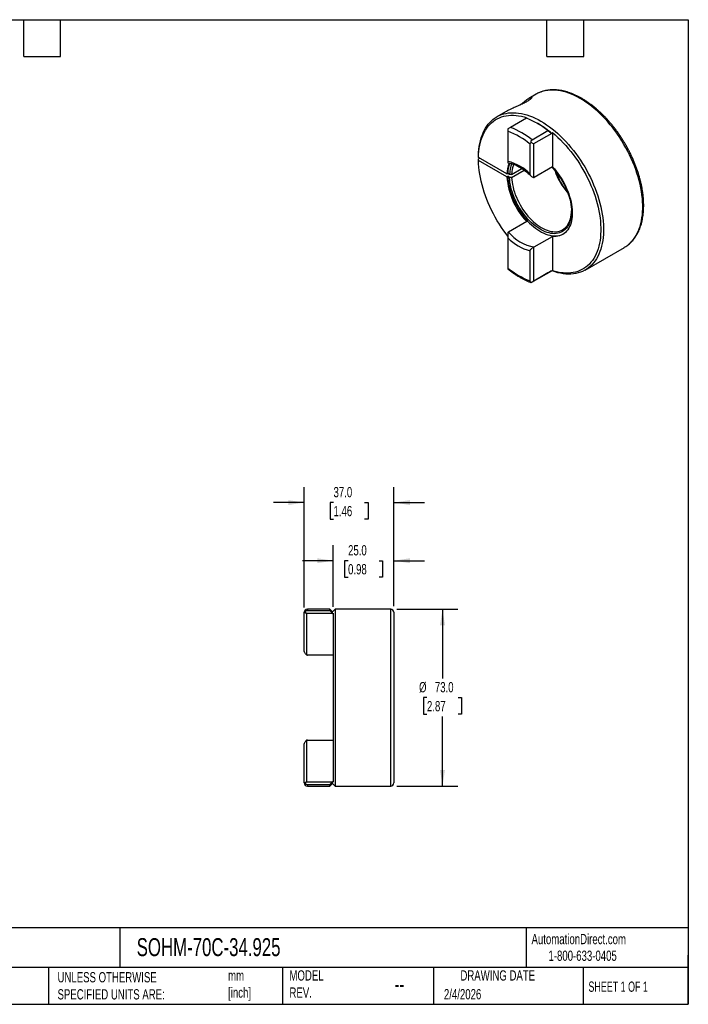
# Model space of a CAD drawing. Header units: millimetres. Extents: x 13 to 546, y 13 to 419.
# Tile 2 of 2: x 270 to 546, y 13 to 419. Entities that reach past the tile are written whole.
import ezdxf

# ---------------------------------------------------------------- set-up
doc = ezdxf.new("R2010")
doc.units = ezdxf.units.MM
doc.header["$LTSCALE"] = 2
doc.linetypes.add('SLD-Solid', pattern=[0])
doc.layers.add('DIMENSIONS', color=140, linetype='SLD-Solid', lineweight=25)
doc.layers.add('TEXT', color=140, linetype='SLD-Solid', lineweight=25)
doc.styles.add('SLDTEXTSTYLE0', font='TXT', dxfattribs={"width": 0.7})
doc.styles.add('SLDTEXTSTYLE1', font='TXT', dxfattribs={"width": 0.65})
doc.dimstyles.new('SLDDIMSTYLE1', dxfattribs={"dimtxt": 4.316016, "dimasz": 6.604, "dimexe": 0, "dimexo": 0.0625, "dimgap": 1.079004, "dimtad": 0, "dimtih": 1, "dimtoh": 1, "dimdec": 1, "dimrnd": 1e-09, "dimzin": 4, "dimdsep": 46, "dimtxsty": 'SLDTEXTSTYLE0', "dimsah": 1, "dimcen": 0.09, "dimadec": 0, "dimazin": 1, "dimtfac": 1, "dimtdec": 1, "dimtmove": 0, "dimatfit": 0, "dimfxl": 0, "dimfrac": 2, "dimtolj": 1, "dimtzin": 12, "dimarcsym": 0})
doc.dimstyles.new('SLDDIMSTYLE2', dxfattribs={"dimtxt": 4.316016, "dimasz": 6.604, "dimexe": 0, "dimexo": 0.0625, "dimgap": 1.079004, "dimtad": 0, "dimtih": 1, "dimtoh": 1, "dimdec": 1, "dimrnd": 1e-09, "dimzin": 4, "dimdsep": 46, "dimtxsty": 'SLDTEXTSTYLE0', "dimsah": 1, "dimcen": 0.09, "dimadec": 0, "dimazin": 1, "dimtfac": 1, "dimtdec": 1, "dimtofl": 0, "dimtmove": 0, "dimatfit": 3, "dimfxl": 0, "dimfrac": 2, "dimtolj": 1, "dimtzin": 12, "dimarcsym": 0})

# ---------------------------------------------------------------- blocks, each defined once
blk = doc.blocks.new('_D_1')
at = {"layer": 'DIMENSIONS'}
for p, q in [((399.57, 176.74), (399.57, 202.15)), ((424.57, 177.04), (424.57, 202.15)), ((399.57, 195.8), (386.87, 195.8)), ((405.66, 195.8), (404.21, 195.8)), ((404.21, 195.8), (404.21, 188.94)), ((418.48, 195.8), (419.93, 195.8)), ((419.93, 195.8), (419.93, 188.94)), ((424.57, 195.8), (437.27, 195.8)), ((404.21, 188.94), (405.66, 188.94)), ((419.93, 188.94), (418.48, 188.94))]:
    blk.add_line(p, q, dxfattribs=at)
for points in [[(399.57, 195.8), (392.96, 196.81), (392.96, 194.78)], [(424.57, 195.8), (431.17, 194.78), (431.17, 196.81)]]:
    blk.add_solid(points, dxfattribs=at)
at = {"layer": 'DIMENSIONS', "char_height": 4.233, "attachment_point": 1, "style": 'SLDTEXTSTYLE0'}
for s, insert in [('25.0', (405.66, 202.22)), ('0.98', (405.66, 194.39))]:
    blk.add_mtext(s, dxfattribs=dict(at, insert=insert))
blk = doc.blocks.new('_D_2')
at = {"layer": 'DIMENSIONS'}
for p, q in [((387.57, 176.43), (387.57, 226.15)), ((424.57, 177.04), (424.57, 226.15)), ((387.57, 219.8), (374.87, 219.8)), ((399.66, 219.8), (398.21, 219.8)), ((398.21, 219.8), (398.21, 212.94)), ((412.48, 219.8), (413.93, 219.8)), ((413.93, 219.8), (413.93, 212.94)), ((424.57, 219.8), (437.27, 219.8)), ((398.21, 212.94), (399.66, 212.94)), ((413.93, 212.94), (412.48, 212.94))]:
    blk.add_line(p, q, dxfattribs=at)
for points in [[(387.57, 219.8), (380.96, 220.81), (380.96, 218.78)], [(424.57, 219.8), (431.17, 218.78), (431.17, 220.81)]]:
    blk.add_solid(points, dxfattribs=at)
at = {"layer": 'DIMENSIONS', "char_height": 4.233, "attachment_point": 1, "style": 'SLDTEXTSTYLE0'}
for s, insert in [('37.0', (399.66, 226.22)), ('1.46', (399.66, 218.39))]:
    blk.add_mtext(s, dxfattribs=dict(at, insert=insert))
blk = doc.blocks.new('_D_3')
at = {"layer": 'DIMENSIONS'}
for p, q in [((425.81, 175.8), (450.99, 175.8)), ((444.64, 175.8), (444.64, 147.12)), ((438.23, 139.3), (436.78, 139.3)), ((436.78, 139.3), (436.78, 132.44)), ((451.05, 139.3), (452.5, 139.3)), ((452.5, 139.3), (452.5, 132.44)), ((436.78, 132.44), (438.23, 132.44)), ((444.64, 102.8), (444.64, 131.47)), ((452.5, 132.44), (451.05, 132.44)), ((425.81, 102.8), (450.99, 102.8))]:
    blk.add_line(p, q, dxfattribs=at)
for points in [[(444.64, 175.8), (443.63, 169.19), (445.66, 169.19)], [(444.64, 102.8), (445.66, 109.4), (443.63, 109.4)]]:
    blk.add_solid(points, dxfattribs=at)
at = {"layer": 'DIMENSIONS', "char_height": 4.233, "attachment_point": 1, "style": 'SLDTEXTSTYLE0'}
for s, insert in [('%%c', (434.97, 145.72)), ('73.0', (441.49, 145.72)), ('2.87', (438.23, 137.89))]:
    blk.add_mtext(s, dxfattribs=dict(at, insert=insert))

msp = doc.modelspace()

# ---------------------------------------------------------------- linework, layer by layer
for p, q in [((483.24, 388.35), (480.27, 386.63)), ((470.59, 381.05), (467.05, 379)), ((479.31, 378.41), (472.74, 374.61)), ((484.52, 375.84), (483.75, 376.29)), ((471.65, 373.07), (471.65, 360.61)), ((481.59, 369.5), (488.17, 373.3)), ((489.74, 372.18), (482.26, 367.86)), ((489.82, 372.13), (489.74, 372.18)), ((490.03, 372.5), (490.03, 358.35)), ((480.84, 355.3), (480.84, 367.76)), ((482.26, 367.86), (481.29, 368.42)), ((482.26, 367.86), (482.26, 353.89)), ((459.49, 362.25), (459.49, 362.9)), ((471.24, 355.47), (459.49, 362.25)), ((459.99, 361.96), (459.49, 361.67)), ((459.49, 361.02), (459.49, 361.67)), ((471.24, 354.24), (459.49, 361.02)), ((473.17, 355.25), (477.39, 357.68)), ((490.03, 358.35), (482.47, 353.98)), ((471.24, 355.47), (471.59, 355.67)), ((471.24, 354.24), (471.59, 354.45)), ((472.32, 355.25), (471.59, 355.67)), ((472.32, 354.02), (471.59, 354.45)), ((473.17, 354.02), (478.36, 357.01)), ((479.43, 335.78), (471.86, 331.41)), ((482.47, 325.29), (490.03, 329.66)), ((490.03, 329.66), (490.03, 315.5)), ((471.65, 329.03), (471.65, 316.57)), ((482.26, 325.14), (482.26, 311.16)), ((503.55, 315.78), (519.74, 325.13)), ((519.74, 325.13), (519.83, 325.18)), ((480.84, 311.26), (480.84, 323.72)), ((471.59, 316.22), (471.65, 316.17)), ((488.17, 314.57), (481.59, 310.78)), ((482.26, 311.16), (489.74, 315.48)), ((489.74, 315.48), (489.82, 315.63)), ((481.29, 310.6), (482.26, 311.16)), ((398.17, 175.8), (388.87, 175.8)), ((388.87, 175.8), (388.87, 175.26)), ((388.87, 175.26), (398.17, 175.26)), ((399.27, 174.7), (398.17, 175.8)), ((398.17, 175.26), (398.17, 175.8)), ((400.37, 175.8), (399.27, 174.7)), ((423.27, 175.8), (400.37, 175.8)), ((400.37, 175.8), (400.37, 102.8)), ((423.27, 102.8), (423.27, 175.8)), ((387.57, 173.89), (387.57, 174.5)), ((387.57, 158.63), (387.57, 173.89)), ((388.57, 174.02), (387.89, 174.7)), ((388.57, 174.02), (388.57, 156.9)), ((399.15, 174.02), (388.57, 174.02)), ((399.27, 173.89), (399.15, 174.02)), ((399.27, 173.89), (399.27, 174.7)), ((399.57, 174.2), (399.57, 104.39)), ((424.57, 174.5), (424.57, 104.1)), ((399.57, 156.86), (388.87, 156.86)), ((387.57, 104.7), (387.57, 119.96)), ((388.57, 121.69), (388.57, 104.58)), ((388.87, 121.73), (399.57, 121.73)), ((387.57, 104.1), (387.57, 104.7)), ((387.89, 103.89), (388.57, 104.58)), ((388.57, 104.58), (399.15, 104.58)), ((398.17, 103.34), (388.87, 103.34)), ((388.87, 103.34), (388.87, 102.8)), ((388.87, 102.8), (398.17, 102.8)), ((398.17, 102.8), (399.27, 103.9)), ((398.17, 102.8), (398.17, 103.34)), ((399.15, 104.58), (399.27, 104.7)), ((399.27, 103.9), (399.27, 104.7)), ((399.27, 103.9), (400.37, 102.8)), ((400.37, 102.8), (423.27, 102.8))]:
    msp.add_line(p, q)
at = {"flags": 128}
for points in [[(519.83, 325.18), (520.34, 325.5), (521.13, 326.06), (521.87, 326.68), (522.57, 327.37), (523.23, 328.12), (523.84, 328.93), (524.4, 329.79), (524.92, 330.71), (525.39, 331.69), (525.81, 332.71), (526.18, 333.79), (526.49, 334.91), (526.76, 336.08), (526.97, 337.29), (527.13, 338.55), (527.24, 339.84), (527.29, 341.16), (527.29, 342.52), (527.24, 343.91), (527.13, 345.32), (526.97, 346.76), (526.76, 348.22), (526.49, 349.69), (526.18, 351.19), (525.81, 352.69), (525.39, 354.2), (524.92, 355.71), (524.4, 357.23), (523.84, 358.75), (523.23, 360.26), (522.57, 361.77), (521.87, 363.26), (521.13, 364.74), (520.34, 366.21), (519.52, 367.65), (518.66, 369.08), (517.77, 370.47), (516.84, 371.84), (515.87, 373.18), (514.88, 374.48), (513.87, 375.75), (512.82, 376.97), (511.75, 378.16), (510.66, 379.3), (509.56, 380.39), (508.43, 381.44), (507.29, 382.43), (506.14, 383.37), (504.98, 384.25), (503.81, 385.08), (502.64, 385.85), (501.46, 386.56), (500.29, 387.2), (499.11, 387.79), (497.94, 388.31), (496.78, 388.76), (495.63, 389.15), (494.49, 389.46), (493.37, 389.72), (492.26, 389.9), (491.17, 390.01), (490.11, 390.06), (489.06, 390.03), (488.05, 389.94), (487.06, 389.78), (486.1, 389.55), (485.17, 389.25), (484.28, 388.88), (483.42, 388.45), (483.24, 388.35)], [(459.49, 362.9), (459.54, 364.23), (459.65, 365.52), (459.81, 366.77), (460.02, 367.99), (460.28, 369.16), (460.59, 370.29), (460.96, 371.36), (461.38, 372.39), (461.84, 373.37), (462.36, 374.29), (462.92, 375.16), (463.53, 375.97), (464.18, 376.72), (464.88, 377.41), (465.62, 378.04), (466.4, 378.6), (467.23, 379.1), (468.08, 379.53), (468.98, 379.9), (469.9, 380.2), (470.86, 380.43), (471.85, 380.59), (472.87, 380.69), (473.91, 380.71), (474.98, 380.66), (476.07, 380.55), (477.18, 380.37), (478.3, 380.12), (479.44, 379.8), (480.59, 379.41), (481.75, 378.96), (482.92, 378.44), (484.09, 377.86), (485.27, 377.21), (486.44, 376.5), (487.62, 375.73), (488.79, 374.91), (489.95, 374.02), (491.1, 373.08), (492.24, 372.09), (493.36, 371.05), (494.47, 369.95), (495.56, 368.81), (496.63, 367.63), (497.67, 366.4), (498.69, 365.13), (499.68, 363.83), (500.64, 362.49), (501.57, 361.13), (502.47, 359.73), (503.33, 358.31), (504.15, 356.86), (504.93, 355.4), (505.68, 353.91), (506.38, 352.42), (507.03, 350.91), (507.64, 349.4), (508.21, 347.88), (508.73, 346.37), (509.2, 344.85), (509.61, 343.34), (509.98, 341.84), (510.3, 340.35), (510.57, 338.87), (510.78, 337.41), (510.94, 335.97), (511.05, 334.56), (511.1, 333.17), (511.1, 331.82), (511.05, 330.49), (510.94, 329.2), (510.78, 327.95), (510.57, 326.73), (510.3, 325.57), (509.98, 324.44), (509.61, 323.36), (509.2, 322.34), (508.73, 321.36), (508.21, 320.44), (507.64, 319.58), (507.03, 318.77), (506.38, 318.02), (505.68, 317.34), (504.93, 316.71), (504.15, 316.15), (503.33, 315.66), (502.47, 315.23), (501.57, 314.86), (500.64, 314.57), (499.68, 314.34), (498.69, 314.18), (497.67, 314.09), (496.63, 314.07), (495.56, 314.12), (494.47, 314.24), (493.36, 314.42), (492.24, 314.68), (491.1, 315), (489.95, 315.39), (489.71, 315.48)], [(459.49, 362.25), (459.54, 363.56), (459.65, 364.84), (459.81, 366.08), (460.02, 367.28), (460.28, 368.44), (460.6, 369.55), (460.97, 370.61), (461.38, 371.63), (461.85, 372.59), (462.37, 373.5), (462.93, 374.35), (463.54, 375.14), (464.2, 375.87), (464.9, 376.55), (465.64, 377.16), (466.42, 377.7), (467.24, 378.18), (468.1, 378.59), (468.99, 378.94), (469.92, 379.22), (470.88, 379.43), (471.87, 379.57), (472.88, 379.64), (473.92, 379.65), (474.99, 379.58), (476.07, 379.44), (477.18, 379.24), (478.3, 378.97), (479.43, 378.63)], [(479.3, 378.4), (479.33, 378.46), (479.43, 378.63)], [(490.03, 372.5), (489.92, 372.29), (489.82, 372.13)], [(490.03, 372.5), (491.17, 371.54), (492.28, 370.52), (493.38, 369.45), (494.47, 368.34), (495.53, 367.18), (496.57, 365.98), (497.58, 364.73), (498.57, 363.45), (499.53, 362.14), (500.45, 360.79), (501.35, 359.42), (502.21, 358.01), (503.03, 356.59), (503.81, 355.14), (504.55, 353.68), (505.25, 352.2), (505.9, 350.72), (506.51, 349.22), (507.08, 347.72), (507.6, 346.22), (508.06, 344.72), (508.48, 343.23), (508.85, 341.74), (509.17, 340.26), (509.43, 338.8), (509.65, 337.36), (509.81, 335.94), (509.91, 334.54), (509.97, 333.17), (509.97, 331.82), (509.91, 330.51), (509.81, 329.24), (509.65, 328), (509.43, 326.8), (509.17, 325.65), (508.85, 324.54), (508.48, 323.48), (508.06, 322.47), (507.6, 321.51), (507.08, 320.6), (506.51, 319.76), (505.9, 318.97), (505.25, 318.24), (504.55, 317.57), (503.81, 316.96), (503.03, 316.42), (502.21, 315.94), (501.35, 315.53), (500.45, 315.18), (499.53, 314.9), (498.57, 314.69), (497.58, 314.55), (496.57, 314.48), (495.53, 314.48), (494.47, 314.55), (493.38, 314.68), (492.28, 314.89), (491.17, 315.16), (490.03, 315.5)], [(471.64, 329.7), (470.88, 330.69), (469.92, 332.01), (468.99, 333.36), (468.1, 334.73), (467.24, 336.14), (466.42, 337.57), (465.64, 339.01), (464.9, 340.48), (464.2, 341.96), (463.54, 343.45), (462.93, 344.95), (462.37, 346.45), (461.85, 347.95), (461.38, 349.45), (460.97, 350.95), (460.6, 352.44), (460.28, 353.92), (460.02, 355.38), (459.81, 356.82), (459.65, 358.25), (459.54, 359.65), (459.49, 361.02)], [(489.83, 358.23), (490.16, 357.88), (490.9, 357.04), (491.62, 356.16), (492.32, 355.25), (492.98, 354.3), (493.61, 353.32), (494.21, 352.32), (494.77, 351.3), (495.28, 350.26), (495.76, 349.2), (496.19, 348.14), (496.57, 347.08), (496.91, 346.01), (497.2, 344.96), (497.43, 343.91), (497.62, 342.87), (497.75, 341.86), (497.83, 340.86), (497.86, 339.89), (497.83, 338.96), (497.75, 338.06), (497.62, 337.19), (497.43, 336.37), (497.2, 335.6), (496.91, 334.87), (496.57, 334.19), (496.19, 333.57), (495.76, 333.01), (495.28, 332.5), (494.77, 332.06), (494.21, 331.68), (493.61, 331.37), (492.98, 331.12), (492.32, 330.94), (491.62, 330.82), (490.9, 330.78), (490.16, 330.8), (489.39, 330.9), (488.6, 331.06), (487.8, 331.29), (486.99, 331.58), (486.17, 331.94), (485.35, 332.37), (484.53, 332.86), (483.7, 333.4), (482.89, 334.01), (482.08, 334.67), (481.28, 335.38), (480.51, 336.14), (479.75, 336.95), (479.01, 337.8), (478.3, 338.7), (477.61, 339.62), (476.96, 340.58), (476.34, 341.57), (475.76, 342.58), (475.21, 343.61), (474.71, 344.65), (474.25, 345.71), (473.84, 346.77), (473.47, 347.84), (473.15, 348.9), (472.88, 349.96), (472.66, 351), (472.5, 352.03), (472.38, 353.04), (472.32, 354.02), (472.32, 354.02)], [(490.03, 358.35), (490.81, 357.48), (491.56, 356.58), (492.28, 355.64), (492.97, 354.67), (493.63, 353.66), (494.25, 352.63), (494.84, 351.58), (495.38, 350.51), (495.88, 349.42), (496.34, 348.33), (496.75, 347.23), (497.12, 346.13), (497.43, 345.04), (497.7, 343.95), (497.91, 342.87), (498.07, 341.81), (498.18, 340.78), (498.23, 339.76), (498.23, 338.78), (498.18, 337.83), (498.07, 336.91), (497.91, 336.04), (497.7, 335.21), (497.43, 334.43), (497.12, 333.7), (496.75, 333.02), (496.34, 332.39), (495.88, 331.83), (495.38, 331.32), (494.84, 330.88), (494.25, 330.5), (493.63, 330.19), (492.97, 329.95), (492.28, 329.77), (491.56, 329.67), (490.81, 329.63), (490.03, 329.66)], [(471.59, 354.45), (471.65, 353.44), (471.76, 352.4), (471.93, 351.35), (472.14, 350.28), (472.41, 349.2), (472.73, 348.11), (473.09, 347.02), (473.51, 345.93), (473.96, 344.84), (474.47, 343.76), (475.01, 342.7), (475.59, 341.65), (476.21, 340.63), (476.87, 339.63), (477.55, 338.67), (478.27, 337.73), (479.02, 336.84), (479.78, 335.98), (480.57, 335.17), (481.38, 334.41), (482.2, 333.7), (483.03, 333.04), (483.87, 332.44), (484.72, 331.89), (485.56, 331.41), (486.41, 330.98), (487.25, 330.63), (488.08, 330.33), (488.9, 330.11), (489.7, 329.95), (490.49, 329.86), (491.25, 329.83), (491.99, 329.88), (492.7, 329.99), (493.39, 330.17), (494.04, 330.42), (494.46, 330.63)], [(473.17, 355.25), (472.7, 355.25), (472.32, 355.25)], [(473.17, 354.02), (472.7, 354.02), (472.32, 354.02)], [(473.17, 354.02), (473.23, 353.05), (473.35, 352.05), (473.52, 351.04), (473.74, 350), (474.01, 348.96), (474.33, 347.91), (474.7, 346.86), (475.12, 345.81), (475.58, 344.77), (476.08, 343.74), (476.63, 342.73), (477.21, 341.74), (477.83, 340.77), (478.49, 339.84), (479.17, 338.93), (479.88, 338.07), (480.62, 337.24), (481.38, 336.46), (482.15, 335.73), (482.94, 335.05), (483.75, 334.42), (484.55, 333.85), (485.37, 333.34), (486.18, 332.89), (486.99, 332.5), (487.8, 332.18), (488.59, 331.93), (489.37, 331.74), (490.14, 331.62), (490.88, 331.57), (491.6, 331.59), (492.3, 331.68), (492.96, 331.84), (493.59, 332.07), (494.19, 332.36), (494.75, 332.72), (495.27, 333.14), (495.75, 333.63), (496.18, 334.18), (496.57, 334.78), (496.9, 335.44), (497.19, 336.15), (497.43, 336.91), (497.62, 337.72), (497.75, 338.57), (497.83, 339.46), (497.86, 340.14)], [(489.82, 315.63), (489.94, 315.56), (490.03, 315.5)], [(399.57, 174.2), (399.4, 174.03), (399.27, 173.89)], [(399.27, 104.7), (399.44, 104.53), (399.57, 104.39)]]:
    msp.add_lwpolyline(points, dxfattribs=at)
for centre, radius, start, end in [((466.79, 346.5), 34.28, 51.4249, 68.5804), ((460.22, 342.7), 34.28, 51.4249, 68.5804), ((465.2, 342.65), 38.41, 50.1319, 59.7985), ((459.94, 342.17), 33.04, 50.7597, 69.2457), ((484.02, 355.25), 12.79, 158.6126, 179.0234), ((484.84, 355.38), 13.25, 160.2296, 178.7322), ((467.13, 342.17), 18.99, 43.77, 76.2353), ((484.2, 355.04), 11.88, 157.1604, 179.0112), ((484.67, 355.03), 11.5, 157.6674, 178.9282), ((501.19, 356.49), 30.04, 184.2885, 223.572), ((518.89, 366.78), 29.61, 199.3468, 220.6479), ((520.02, 367.43), 30.76, 200.4237, 219.5709), ((485.44, 342.69), 17.65, 219.7081, 260.2973), ((485.36, 342.16), 18.99, 223.77, 256.2353), ((492.55, 342.16), 33.04, 230.7597, 249.2457), ((388.87, 174.5), 1.3, 90, 180), ((423.27, 174.5), 1.3, 0, 90), ((388.87, 104.1), 1.3, 180, 270), ((423.27, 104.1), 1.3, 270, 0)]:
    msp.add_arc(centre, radius, start, end)
for points, knots in [([(519.83, 325.19), (520, 325.29), (520.43, 325.54), (521.1, 326.02), (521.84, 326.62), (522.53, 327.27), (523.19, 327.98), (523.8, 328.74), (524.38, 329.55), (524.91, 330.42), (525.4, 331.33), (525.84, 332.29), (526.24, 333.3), (526.59, 334.36), (526.89, 335.45), (527.15, 336.59), (527.35, 337.76), (527.51, 338.97), (527.62, 340.21), (527.68, 341.48), (527.69, 342.78), (527.65, 344.11), (527.56, 345.45), (527.42, 346.82), (527.23, 348.21), (527, 349.61), (526.72, 351.02), (526.39, 352.44), (526.01, 353.87), (525.6, 355.31), (525.13, 356.75), (524.62, 358.18), (524.08, 359.62), (523.48, 361.05), (522.85, 362.47), (522.18, 363.88), (521.48, 365.27), (520.73, 366.66), (519.95, 368.02), (519.14, 369.36), (518.29, 370.68), (517.41, 371.98), (516.51, 373.24), (515.57, 374.48), (514.61, 375.68), (513.63, 376.85), (512.62, 377.98), (511.6, 379.08), (510.55, 380.13), (509.49, 381.14), (508.41, 382.1), (507.32, 383.02), (506.21, 383.89), (505.1, 384.71), (503.98, 385.48), (502.85, 386.19), (501.72, 386.85), (500.59, 387.46), (499.46, 388), (498.33, 388.49), (497.21, 388.92), (496.09, 389.28), (494.98, 389.59), (493.88, 389.83), (492.8, 390.01), (491.73, 390.13), (490.68, 390.18), (489.65, 390.17), (488.64, 390.09), (487.66, 389.95), (486.71, 389.75), (485.78, 389.49), (484.89, 389.16), (484.03, 388.78), (483.49, 388.48), (483.22, 388.34)], [0, 0, 0, 0, 0.008188, 0.021578, 0.034973, 0.048388, 0.061835, 0.075324, 0.088862, 0.102451, 0.116092, 0.129784, 0.143521, 0.157298, 0.171109, 0.184947, 0.198805, 0.212678, 0.226561, 0.24045, 0.254342, 0.268233, 0.282122, 0.296007, 0.309887, 0.323763, 0.337633, 0.351498, 0.365359, 0.379214, 0.393065, 0.406912, 0.420756, 0.434596, 0.448434, 0.46227, 0.476104, 0.489938, 0.503771, 0.517604, 0.531437, 0.545272, 0.559108, 0.572946, 0.586787, 0.600631, 0.614479, 0.628331, 0.642188, 0.65605, 0.669917, 0.683791, 0.69767, 0.711556, 0.725448, 0.739345, 0.753248, 0.767154, 0.781063, 0.794972, 0.808877, 0.822774, 0.836658, 0.850524, 0.864366, 0.878176, 0.891948, 0.905674, 0.91935, 0.932972, 0.946539, 0.960054, 0.973522, 0.986953, 1, 1, 1, 1]), ([(476.88, 383.99), (476.93, 384.04), (477.27, 384.36), (477.89, 384.9), (478.73, 385.59), (479.54, 386.18), (480.17, 386.58), (480.63, 386.83), (480.99, 387), (481.33, 387.1), (481.53, 387.07), (481.55, 386.92), (481.39, 386.69), (481.05, 386.35), (480.54, 385.96), (479.88, 385.53), (479.15, 385.11), (478.34, 384.69), (477.48, 384.27), (476.58, 383.85), (475.64, 383.43), (474.69, 383.01), (473.62, 382.54), (472.5, 382.03), (471.43, 381.52), (470.86, 381.19), (470.6, 381.04)], [0, 0, 0, 0, 0.008985, 0.06173, 0.116188, 0.170628, 0.231138, 0.262025, 0.292907, 0.342592, 0.393493, 0.434584, 0.476784, 0.517927, 0.560626, 0.59663, 0.633831, 0.667543, 0.702208, 0.736479, 0.771601, 0.808846, 0.846911, 0.899891, 0.954397, 1, 1, 1, 1]), ([(472.74, 374.61), (472.58, 374.52), (472.38, 374.41), (472, 374.19), (471.82, 374.08), (471.65, 373.99)], [0, 0, 0, 0, 0.5, 0.5, 1, 1, 1, 1]), ([(471.65, 373.99), (471.65, 373.91), (471.65, 373.83), (471.65, 373.67), (471.65, 373.59), (471.65, 373.35), (471.65, 373.2), (471.65, 373.07)], [0, 0, 0, 0, 0.25, 0.25, 0.5, 0.5, 1, 1, 1, 1]), ([(480.84, 367.76), (480.84, 367.83), (480.85, 367.89), (480.89, 368.02), (480.93, 368.08), (481.01, 368.19), (481.05, 368.24), (481.17, 368.34), (481.23, 368.38), (481.29, 368.42)], [0, 0, 0, 0, 0.25, 0.25, 0.5, 0.5, 0.75, 0.75, 1, 1, 1, 1]), ([(481.29, 368.42), (481.26, 368.63), (481.26, 368.84), (481.32, 369.13), (481.35, 369.23), (481.45, 369.39), (481.51, 369.46), (481.59, 369.5)], [0, 0, 0, 0, 0.5, 0.5, 0.75, 0.75, 1, 1, 1, 1]), ([(471.65, 360.61), (471.65, 360.5), (471.65, 360.24), (471.65, 360.06), (471.65, 359.97), (471.65, 359.97), (471.65, 359.97)], [0, 0, 0, 0, 0.2499424, 0.583217, 0.8402169, 1, 1, 1, 1]), ([(471.65, 359.96), (471.66, 359.96), (471.9, 359.94), (472.39, 359.86), (473.11, 359.69), (473.86, 359.46), (474.61, 359.18), (475.38, 358.84), (476.15, 358.44), (476.93, 357.99), (477.71, 357.48), (478.49, 356.93), (479.27, 356.32), (480.04, 355.66), (480.7, 355.06), (481.09, 354.66), (481.24, 354.51)], [0, 0, 0, 0, 0.004476, 0.084513, 0.164136, 0.243375, 0.322375, 0.401245, 0.480062, 0.558875, 0.637715, 0.716611, 0.795578, 0.874622, 0.953745, 1, 1, 1, 1]), ([(482.26, 353.89), (482.08, 353.96), (481.91, 354.04), (481.6, 354.22), (481.45, 354.33), (481.19, 354.56), (481.07, 354.69), (480.94, 354.91), (480.91, 354.98), (480.86, 355.14), (480.84, 355.22), (480.84, 355.3)], [0, 0, 0, 0, 0.25, 0.25, 0.5, 0.5, 0.75, 0.75, 0.875, 0.875, 1, 1, 1, 1]), ([(471.65, 331.26), (471.65, 331.09), (471.65, 330.91), (471.65, 330.54), (471.65, 330.35), (471.65, 329.97), (471.65, 329.77), (471.65, 329.48), (471.65, 329.38), (471.65, 329.2), (471.65, 329.11), (471.65, 329.03)], [0, 0, 0, 0, 0.25, 0.25, 0.5, 0.5, 0.75, 0.75, 0.875, 0.875, 1, 1, 1, 1]), ([(480.84, 323.72), (480.84, 323.8), (480.86, 323.88), (480.91, 324.04), (480.94, 324.11), (481.07, 324.33), (481.19, 324.46), (481.45, 324.69), (481.6, 324.8), (481.91, 324.99), (482.08, 325.07), (482.26, 325.14)], [0, 0, 0, 0, 0.125, 0.125, 0.25, 0.25, 0.5, 0.5, 0.75, 0.75, 1, 1, 1, 1]), ([(471.65, 316.57), (471.65, 316.5), (471.65, 316.45), (471.65, 316.34), (471.65, 316.3), (471.65, 316.23), (471.65, 316.21), (471.65, 316.18), (471.65, 316.17), (471.65, 316.17)], [0, 0, 0, 0, 0.25, 0.25, 0.5, 0.5, 0.75, 0.75, 1, 1, 1, 1]), ([(471.65, 316.17), (471.82, 316.03), (472.36, 315.61), (473.28, 314.92), (474.4, 314.14), (475.52, 313.41), (476.65, 312.74), (477.78, 312.12), (478.92, 311.56), (480.05, 311.06), (480.83, 310.75), (481.24, 310.6), (481.28, 310.59)], [0, 0, 0, 0, 0.055054, 0.171655, 0.288311, 0.405016, 0.521764, 0.638549, 0.755358, 0.872169, 0.988957, 1, 1, 1, 1]), ([(481.29, 310.6), (481.23, 310.64), (481.17, 310.68), (481.06, 310.78), (481.01, 310.83), (480.89, 311), (480.84, 311.13), (480.84, 311.26)], [0, 0, 0, 0, 0.25, 0.25, 0.5, 0.5, 1, 1, 1, 1]), ([(481.28, 310.6), (481.28, 310.59), (481.26, 310.59), (481.28, 310.6), (481.29, 310.6)], [0, 0, 0, 0, 0.3098304, 1, 1, 1, 1]), ([(481.59, 310.78), (481.52, 310.74), (481.46, 310.7), (481.36, 310.65), (481.33, 310.63), (481.31, 310.61)], [0, 0, 0, 0, 0.5, 0.5, 1, 1, 1, 1]), ([(387.89, 174.7), (387.98, 174.84), (388.11, 174.97), (388.35, 175.13), (388.44, 175.17), (388.65, 175.24), (388.76, 175.26), (388.87, 175.26)], [0, 0, 0, 0, 0.5, 0.5, 0.75, 0.75, 1, 1, 1, 1]), ([(387.57, 173.89), (387.57, 173.97), (387.58, 174.05), (387.61, 174.21), (387.63, 174.28), (387.68, 174.42), (387.72, 174.48), (387.8, 174.6), (387.84, 174.65), (387.89, 174.7)], [0, 0, 0, 0, 0.25, 0.25, 0.5, 0.5, 0.75, 0.75, 1, 1, 1, 1]), ([(388.57, 156.9), (388.44, 156.99), (388.33, 157.09), (388.1, 157.31), (388, 157.44), (387.81, 157.73), (387.73, 157.89), (387.64, 158.15), (387.61, 158.25), (387.58, 158.44), (387.57, 158.53), (387.57, 158.63)], [0, 0, 0, 0, 0.25, 0.25, 0.5, 0.5, 0.75, 0.75, 0.875, 0.875, 1, 1, 1, 1]), ([(387.57, 119.96), (387.57, 120.06), (387.58, 120.16), (387.61, 120.34), (387.64, 120.44), (387.73, 120.7), (387.81, 120.86), (388, 121.15), (388.1, 121.28), (388.32, 121.51), (388.44, 121.61), (388.57, 121.69)], [0, 0, 0, 0, 0.125, 0.125, 0.25, 0.25, 0.5, 0.5, 0.75, 0.75, 1, 1, 1, 1]), ([(387.89, 103.89), (387.84, 103.94), (387.8, 103.99), (387.72, 104.11), (387.68, 104.17), (387.6, 104.38), (387.57, 104.54), (387.57, 104.7)], [0, 0, 0, 0, 0.25, 0.25, 0.5, 0.5, 1, 1, 1, 1]), ([(388.87, 103.34), (388.65, 103.34), (388.44, 103.41), (388.11, 103.62), (387.98, 103.75), (387.89, 103.89)], [0, 0, 0, 0, 0.5, 0.5, 1, 1, 1, 1])]:
    msp.add_open_spline(points, degree=3, knots=knots)
for points in [[(488.17, 373.3), (488.7, 372.93), (489.22, 372.56), (489.74, 372.18)], [(482.26, 353.89), (482.33, 353.91), (482.4, 353.94), (482.47, 353.98)], [(471.65, 331.26), (471.72, 331.32), (471.79, 331.37), (471.86, 331.41)], [(482.47, 325.29), (482.4, 325.25), (482.33, 325.2), (482.26, 325.14)], [(489.74, 315.48), (489.22, 315.18), (488.7, 314.88), (488.17, 314.57)], [(398.17, 175.26), (398.5, 174.85), (398.83, 174.43), (399.15, 174.02)], [(388.57, 156.9), (388.67, 156.88), (388.77, 156.86), (388.87, 156.86)], [(388.87, 121.73), (388.77, 121.73), (388.67, 121.72), (388.57, 121.69)], [(399.15, 104.58), (398.83, 104.16), (398.5, 103.75), (398.17, 103.34)]]:
    msp.add_open_spline(points, degree=3)
at = {"layer": 'TEXT'}
for p, q in [((12.7, 419.1), (546.1, 419.1)), ((271.78, 403.86), (271.78, 419.1)), ((287.02, 403.86), (287.02, 419.1)), ((487.68, 403.86), (487.68, 419.1)), ((502.92, 403.86), (502.92, 419.1)), ((546.1, 419.1), (546.1, 12.7)), ((271.78, 403.86), (287.02, 403.86)), ((487.68, 403.86), (502.92, 403.86)), ((546.1, 44.25), (12.7, 44.25)), ((311.52, 44.25), (311.52, 27.94)), ((479.15, 44.25), (479.15, 27.94)), ((546.1, 12.7), (546.1, 33.02)), ((546.1, 27.94), (12.7, 27.94)), ((282, 27.94), (282, 12.7)), ((378.6, 27.94), (378.6, 12.7)), ((440.93, 27.94), (440.93, 12.7)), ((502.7, 27.94), (502.7, 12.7)), ((12.7, 12.7), (546.1, 12.7))]:
    msp.add_line(p, q, dxfattribs=at)

# ---------------------------------------------------------------- texts
for s, insert, char_height, attachment_point, style in [('AutomationDirect.com', (481.39, 41.75), 4.2333, 1, 'SLDTEXTSTYLE0'), ('SOHM-70C-34.925', (318.42, 40), 7.4083, 1, 'SLDTEXTSTYLE0'), ('1-800-633-0405', (488.38, 34.87), 4.2333, 1, 'SLDTEXTSTYLE0'), ('UNLESS OTHERWISE ^JSPECIFIED UNITS ARE:', (285.74, 25.99), 4.2333, 1, 'SLDTEXTSTYLE0'), ('mm^J[inch]', (356.13, 26.72), 4.233, 1, 'SLDTEXTSTYLE0'), ('MODEL ^JREV.', (381.47, 26.73), 4.2333, 1, 'SLDTEXTSTYLE0'), ('DRAWING DATE', (467.45, 26.73), 4.2333, 2, 'SLDTEXTSTYLE0'), ('--', (424.86, 24.15), 6.35, 1, 'SLDTEXTSTYLE0'), ('SHEET 1 OF 1', (504.88, 22.1), 4.2333, 1, 'SLDTEXTSTYLE1'), ('2/4/2026', (445.23, 18.98), 4.233, 1, 'SLDTEXTSTYLE0')]:
    msp.add_mtext(s, dxfattribs=dict(at, insert=insert, char_height=char_height, attachment_point=attachment_point, style=style))

# ---------------------------------------------------------------- dimensions: what is measured, and where the dimension line sits
at = {"layer": 'DIMENSIONS'}
for base, p1, p2, picture, middle in [((424.57, 219.8), (387.57, 173.89), (424.57, 174.5), '_D_2', (406.07, 219.8)), ((399.57, 195.8), (424.57, 174.5), (399.57, 174.2), '_D_1', (412.07, 195.8))]:
    dim = msp.add_linear_dim(base=base, p1=p1, p2=p2, dimstyle='SLDDIMSTYLE1', dxfattribs=at)
    dim.commit()
    dim.dimension.update_dxf_attribs({"geometry": picture, "text_midpoint": middle, "dimtype": 160})
dim = msp.add_linear_dim(base=(444.64, 102.8), p1=(423.27, 175.8), p2=(423.27, 102.8), angle=90, text='%%c<>', dimstyle='SLDDIMSTYLE2', dxfattribs=at)
dim.commit()
dim.dimension.update_dxf_attribs({"geometry": '_D_3', "text_midpoint": (444.64, 139.3), "dimtype": 160})

doc.saveas('drawing.dxf')
